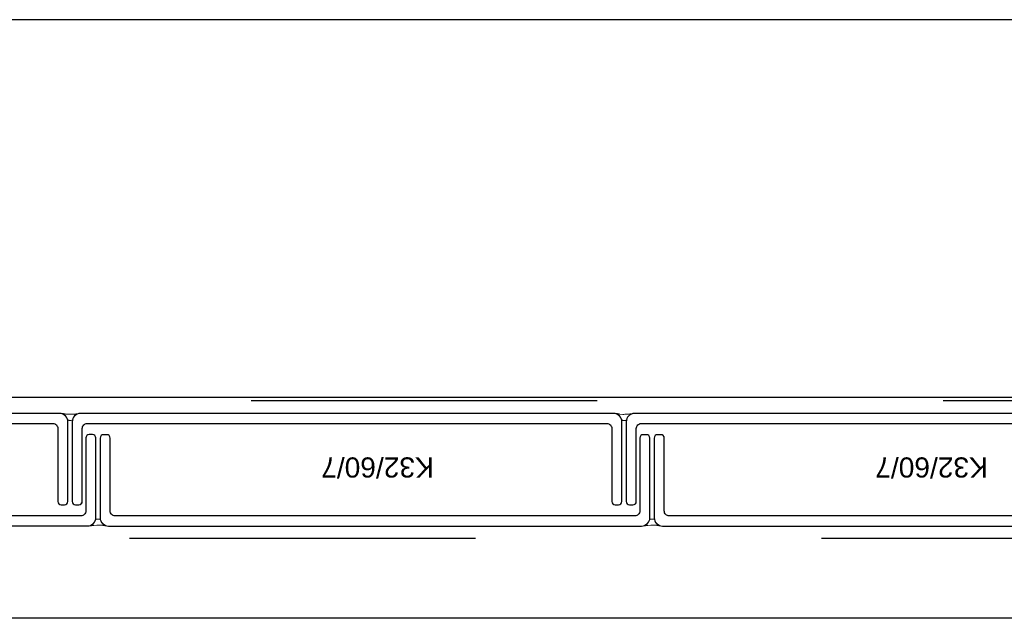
# Model space of a CAD drawing. Header units: metres. Extents: x 0 to 32.9, y 0 to 31.7.
# Tile 10 of 39: x 26.494 to 27.086, y 13.524 to 13.885. Entities that reach past the tile are written whole.
import ezdxf

# ---------------------------------------------------------------- set-up
doc = ezdxf.new("R2010")
doc.units = ezdxf.units.M
doc.linetypes.add('Dash Style-1', pattern=[0.41664, 0.20828, -0.20836])
doc.layers.add('003ARCH_A', color=7, linetype='Continuous')
doc.styles.add('ARIAL', font='arial.ttf')

msp = doc.modelspace()

# ---------------------------------------------------------------- linework, layer by layer
at = {"layer": '003ARCH_A', "color": 253}
for p, q in [((27.29236, 13.88483), (23.19236, 13.88483)), ((27.51639, 13.65733), (22.96834, 13.65733)), ((27.6502, 13.52448), (22.83452, 13.52448))]:
    msp.add_line(p, q, dxfattribs=at)
at = {"layer": '003ARCH_A', "color": 253, "linetype": 'Dash Style-1'}
for p, q in [((22.88334, 13.65554), (27.60139, 13.65554)), ((27.60139, 13.57251), (22.88334, 13.57251))]:
    msp.add_line(p, q, dxfattribs=at)
at = {"layer": '003ARCH_A', "color": 253, "linetype": 'Continuous', "lineweight": 18}
for p, q in [((26.5186, 13.64773), (26.5196, 13.64741)), ((26.51939, 13.64773), (26.5186, 13.64773)), ((26.51976, 13.64771), (26.51939, 13.64773)), ((26.5196, 13.64741), (26.52061, 13.64683)), ((26.52006, 13.64769), (26.51976, 13.64771)), ((26.52054, 13.64763), (26.52006, 13.64769)), ((26.52092, 13.64758), (26.52054, 13.64763)), ((26.52061, 13.64683), (26.52161, 13.64582)), ((26.52145, 13.64745), (26.52092, 13.64758)), ((26.52317, 13.64729), (26.52145, 13.64745)), ((26.52161, 13.64582), (26.5222, 13.64482)), ((26.5222, 13.64482), (26.52251, 13.64382)), ((26.52251, 13.64382), (26.52293, 13.6437)), ((26.52293, 13.6437), (26.52316, 13.64368)), ((26.52316, 13.64368), (26.52338, 13.64365)), ((26.52376, 13.64729), (26.52317, 13.64729)), ((26.52338, 13.64365), (26.5236, 13.64364)), ((26.5236, 13.64364), (26.52379, 13.64364)), ((26.52439, 13.64731), (26.52376, 13.64729)), ((26.52379, 13.64364), (26.52401, 13.64362)), ((26.52401, 13.64362), (26.5242, 13.64362)), ((26.5242, 13.64362), (26.52445, 13.64365)), ((26.52491, 13.64731), (26.52439, 13.64731)), ((26.52445, 13.64365), (26.52468, 13.64365)), ((26.52468, 13.64365), (26.52503, 13.64368)), ((26.52554, 13.64735), (26.52491, 13.64731)), ((26.52503, 13.64368), (26.52524, 13.64375)), ((26.52524, 13.64375), (26.52537, 13.64382)), ((26.52537, 13.64382), (26.52569, 13.64482)), ((26.52604, 13.64737), (26.52554, 13.64735)), ((26.52569, 13.64482), (26.52627, 13.64582)), ((26.5265, 13.64741), (26.52604, 13.64737)), ((26.52627, 13.64582), (26.52728, 13.64683)), ((26.52689, 13.64745), (26.5265, 13.64741)), ((26.52734, 13.6475), (26.52689, 13.64745)), ((26.52728, 13.64683), (26.52828, 13.64741)), ((26.52781, 13.64757), (26.52734, 13.6475)), ((26.52929, 13.64773), (26.52781, 13.64757)), ((26.52828, 13.64741), (26.52929, 13.64773)), ((26.85218, 13.6477), (26.85318, 13.64738)), ((26.85298, 13.64769), (26.85218, 13.6477)), ((26.85334, 13.64768), (26.85298, 13.64769)), ((26.85318, 13.64738), (26.85419, 13.6468)), ((26.85365, 13.64765), (26.85334, 13.64768)), ((26.85412, 13.6476), (26.85365, 13.64765)), ((26.8545, 13.64755), (26.85412, 13.6476)), ((26.85419, 13.6468), (26.85519, 13.64579)), ((26.85504, 13.64742), (26.8545, 13.64755)), ((26.85675, 13.64726), (26.85504, 13.64742)), ((26.85519, 13.64579), (26.85578, 13.64479)), ((26.85578, 13.64479), (26.8561, 13.64378)), ((26.8561, 13.64378), (26.85652, 13.64367)), ((26.85652, 13.64367), (26.85674, 13.64364)), ((26.85674, 13.64364), (26.85696, 13.64362)), ((26.85734, 13.64726), (26.85675, 13.64726)), ((26.85696, 13.64362), (26.85718, 13.6436)), ((26.85718, 13.6436), (26.85737, 13.6436)), ((26.85797, 13.64727), (26.85734, 13.64726)), ((26.85737, 13.6436), (26.85759, 13.64359)), ((26.85759, 13.64359), (26.85779, 13.64359)), ((26.85779, 13.64359), (26.85804, 13.64362)), ((26.8585, 13.64727), (26.85797, 13.64727)), ((26.85804, 13.64362), (26.85826, 13.64362)), ((26.85826, 13.64362), (26.85861, 13.64364)), ((26.85912, 13.64731), (26.8585, 13.64727)), ((26.85861, 13.64364), (26.85882, 13.64372)), ((26.85882, 13.64372), (26.85895, 13.64378)), ((26.85895, 13.64378), (26.85927, 13.64479)), ((26.85962, 13.64734), (26.85912, 13.64731)), ((26.85927, 13.64479), (26.85986, 13.64579)), ((26.86008, 13.64738), (26.85962, 13.64734)), ((26.85986, 13.64579), (26.86086, 13.6468)), ((26.86048, 13.64742), (26.86008, 13.64738)), ((26.86092, 13.64747), (26.86048, 13.64742)), ((26.86086, 13.6468), (26.86187, 13.64738)), ((26.86139, 13.64754), (26.86092, 13.64747)), ((26.86287, 13.6477), (26.86139, 13.64754)), ((26.86187, 13.64738), (26.86287, 13.6477)), ((26.53845, 13.58206), (26.53903, 13.58307)), ((26.53903, 13.58307), (26.53935, 13.58407)), ((26.53935, 13.58407), (26.53977, 13.58418)), ((26.53977, 13.58418), (26.53999, 13.58421)), ((26.53999, 13.58421), (26.54022, 13.58424)), ((26.54022, 13.58424), (26.54044, 13.58425)), ((26.54044, 13.58425), (26.54062, 13.58425)), ((26.54062, 13.58425), (26.54085, 13.58426)), ((26.54085, 13.58426), (26.54104, 13.58426)), ((26.54104, 13.58426), (26.54129, 13.58424)), ((26.54129, 13.58424), (26.54151, 13.58424)), ((26.54151, 13.58424), (26.54187, 13.58421)), ((26.54187, 13.58421), (26.54208, 13.58413)), ((26.54208, 13.58413), (26.54221, 13.58407)), ((26.54221, 13.58407), (26.54253, 13.58307)), ((26.54253, 13.58307), (26.54311, 13.58206)), ((26.87207, 13.58206), (26.87266, 13.58307)), ((26.87266, 13.58307), (26.87297, 13.58407)), ((26.87297, 13.58407), (26.87339, 13.58418)), ((26.87339, 13.58418), (26.87362, 13.58421)), ((26.87362, 13.58421), (26.87384, 13.58424)), ((26.87384, 13.58424), (26.87406, 13.58425)), ((26.87406, 13.58425), (26.87425, 13.58425)), ((26.87425, 13.58425), (26.87447, 13.58426)), ((26.87447, 13.58426), (26.87467, 13.58426)), ((26.87467, 13.58426), (26.87491, 13.58424)), ((26.87491, 13.58424), (26.87514, 13.58424)), ((26.87514, 13.58424), (26.87549, 13.58421)), ((26.87549, 13.58421), (26.8757, 13.58413)), ((26.8757, 13.58413), (26.87583, 13.58407)), ((26.87583, 13.58407), (26.87615, 13.58307)), ((26.87615, 13.58307), (26.87674, 13.58206)), ((26.53544, 13.58015), (26.53644, 13.58047)), ((26.53623, 13.58016), (26.53544, 13.58015)), ((26.5366, 13.58017), (26.53623, 13.58016)), ((26.53644, 13.58047), (26.53744, 13.58106)), ((26.5369, 13.5802), (26.5366, 13.58017)), ((26.53737, 13.58025), (26.5369, 13.5802)), ((26.53775, 13.5803), (26.53737, 13.58025)), ((26.53744, 13.58106), (26.53845, 13.58206)), ((26.53829, 13.58044), (26.53775, 13.5803)), ((26.54001, 13.58059), (26.53829, 13.58044)), ((26.5406, 13.58059), (26.54001, 13.58059)), ((26.54123, 13.58058), (26.5406, 13.58059)), ((26.54175, 13.58058), (26.54123, 13.58058)), ((26.54238, 13.58054), (26.54175, 13.58058)), ((26.54288, 13.58051), (26.54238, 13.58054)), ((26.54334, 13.58048), (26.54288, 13.58051)), ((26.54311, 13.58206), (26.54412, 13.58106)), ((26.54373, 13.58044), (26.54334, 13.58048)), ((26.54418, 13.58038), (26.54373, 13.58044)), ((26.54412, 13.58106), (26.54512, 13.58047)), ((26.54465, 13.58032), (26.54418, 13.58038)), ((26.54613, 13.58015), (26.54465, 13.58032)), ((26.54512, 13.58047), (26.54613, 13.58015)), ((26.86906, 13.58015), (26.87006, 13.58047)), ((26.86986, 13.58016), (26.86906, 13.58015)), ((26.87022, 13.58017), (26.86986, 13.58016)), ((26.87006, 13.58047), (26.87107, 13.58106)), ((26.87052, 13.5802), (26.87022, 13.58017)), ((26.871, 13.58025), (26.87052, 13.5802)), ((26.87138, 13.5803), (26.871, 13.58025)), ((26.87107, 13.58106), (26.87207, 13.58206)), ((26.87191, 13.58044), (26.87138, 13.5803)), ((26.87363, 13.58059), (26.87191, 13.58044)), ((26.87422, 13.58059), (26.87363, 13.58059)), ((26.87485, 13.58058), (26.87422, 13.58059)), ((26.87537, 13.58058), (26.87485, 13.58058)), ((26.876, 13.58054), (26.87537, 13.58058)), ((26.8765, 13.58051), (26.876, 13.58054)), ((26.87696, 13.58048), (26.8765, 13.58051)), ((26.87674, 13.58206), (26.87774, 13.58106)), ((26.87735, 13.58044), (26.87696, 13.58048)), ((26.8778, 13.58038), (26.87735, 13.58044)), ((26.87774, 13.58106), (26.87874, 13.58047)), ((26.87827, 13.58032), (26.8778, 13.58038)), ((26.87975, 13.58015), (26.87827, 13.58032)), ((26.87874, 13.58047), (26.87975, 13.58015))]:
    msp.add_line(p, q, dxfattribs=at)
at = {"layer": '003ARCH_A', "color": 253}
for points in [[(26.51765, 13.64783), (26.26562, 13.64783, 0.414214), (26.26062, 13.64283), (26.26062, 13.59484, 0.414214), (26.26262, 13.59284), (26.26467, 13.59284, 0.414214), (26.26667, 13.59484), (26.26667, 13.63877, -0.414214), (26.26967, 13.64177), (26.51359, 13.64177, -0.414214), (26.51659, 13.63877), (26.51659, 13.59484, 0.414214), (26.51859, 13.59284), (26.52065, 13.59284, 0.198912), (26.52206, 13.59343, 0.198912), (26.52265, 13.59484), (26.52265, 13.64283, 0.198912), (26.52118, 13.64637, 0.198912), (26.51765, 13.64783)], [(26.85123, 13.6478), (26.53023, 13.6478, 0.414214), (26.52523, 13.6428), (26.52523, 13.59481, 0.414214), (26.52723, 13.59281), (26.52929, 13.59281, 0.414214), (26.53129, 13.59481), (26.53129, 13.63874, -0.414214), (26.53429, 13.64174), (26.84717, 13.64174, -0.414214), (26.85017, 13.63874), (26.85017, 13.59481, 0.414214), (26.85217, 13.59281), (26.85423, 13.59281, 0.198912), (26.85564, 13.59339, 0.198912), (26.85623, 13.59481), (26.85623, 13.6428, 0.198912), (26.85477, 13.64634, 0.198912), (26.85123, 13.6478)], [(27.18485, 13.6478), (26.86385, 13.6478, 0.414214), (26.85885, 13.6428), (26.85885, 13.59481, 0.414214), (26.86085, 13.59281), (26.86291, 13.59281, 0.414214), (26.86491, 13.59481), (26.86491, 13.63874, -0.414214), (26.86791, 13.64174), (27.18079, 13.64174, -0.414214), (27.18379, 13.63874), (27.18379, 13.59481, 0.414214), (27.18579, 13.59281), (27.18785, 13.59281, 0.198912), (27.18927, 13.59339, 0.198912), (27.18985, 13.59481), (27.18985, 13.6428, 0.198912), (27.18839, 13.64634, 0.198912), (27.18485, 13.6478)], [(26.28245, 13.58006), (26.53448, 13.58006, 0.414214), (26.53948, 13.58506), (26.53948, 13.63305, 0.414214), (26.53748, 13.63505), (26.53542, 13.63505, 0.414214), (26.53342, 13.63305), (26.53342, 13.58912, -0.414214), (26.53042, 13.58612), (26.28651, 13.58612, -0.414214), (26.28351, 13.58912), (26.28351, 13.63305, 0.414214), (26.28151, 13.63505), (26.27945, 13.63505, 0.198912), (26.27804, 13.63446, 0.198912), (26.27745, 13.63305), (26.27745, 13.58506, 0.198912), (26.27891, 13.58152, 0.198912), (26.28245, 13.58006)], [(26.54706, 13.58003), (26.86806, 13.58003, 0.414214), (26.87306, 13.58503), (26.87306, 13.63302, 0.414214), (26.87106, 13.63502), (26.869, 13.63502, 0.414214), (26.867, 13.63302), (26.867, 13.58908, -0.414214), (26.864, 13.58608), (26.55112, 13.58608, -0.414214), (26.54812, 13.58908), (26.54812, 13.63302, 0.414214), (26.54612, 13.63502), (26.54406, 13.63502, 0.198912), (26.54265, 13.63443, 0.198912), (26.54206, 13.63302), (26.54206, 13.58503, 0.198912), (26.54353, 13.58149, 0.198912), (26.54706, 13.58003)], [(26.88069, 13.58003), (27.20169, 13.58003, 0.414214), (27.20669, 13.58503), (27.20669, 13.63302, 0.414214), (27.20469, 13.63502), (27.20263, 13.63502, 0.414214), (27.20063, 13.63302), (27.20063, 13.58908, -0.414214), (27.19763, 13.58608), (26.88475, 13.58608, -0.414214), (26.88175, 13.58908), (26.88175, 13.63302, 0.414214), (26.87975, 13.63502), (26.87769, 13.63502, 0.198912), (26.87627, 13.63443, 0.198912), (26.87569, 13.63302), (26.87569, 13.58503, 0.198912), (26.87715, 13.58149, 0.198912), (26.88069, 13.58003)]]:
    msp.add_lwpolyline(points, format="xyb", close=True, dxfattribs=at)
at = {"layer": '003ARCH_A', "color": 253, "lineweight": 18}
for points in [[(26.51655, 13.63271), (26.51655, 13.59482, 0.414214), (26.51856, 13.59281), (26.52057, 13.59281, 0.414214), (26.52257, 13.59482), (26.52257, 13.63271)], [(26.5313, 13.63274), (26.5313, 13.59485, -0.414214), (26.52929, 13.59284), (26.52728, 13.59284, -0.414214), (26.52527, 13.59485), (26.52527, 13.63274)], [(26.53341, 13.59515), (26.53341, 13.63304, -0.414214), (26.53542, 13.63505), (26.53743, 13.63505, -0.414214), (26.53944, 13.63304), (26.53944, 13.59515)], [(26.85017, 13.63271), (26.85017, 13.59482, 0.414214), (26.85218, 13.59281), (26.85419, 13.59281, 0.414214), (26.8562, 13.59482), (26.8562, 13.63271)], [(26.86488, 13.63271), (26.86488, 13.59482, -0.414214), (26.86287, 13.59281), (26.86086, 13.59281, -0.414214), (26.85885, 13.59482), (26.85885, 13.63271)], [(26.86704, 13.59515), (26.86704, 13.63304, -0.414214), (26.86905, 13.63505), (26.87105, 13.63505, -0.414214), (26.87306, 13.63304), (26.87306, 13.59515)]]:
    msp.add_lwpolyline(points, format="xyb", dxfattribs=at)

# ---------------------------------------------------------------- texts
at = {"layer": '003ARCH_A', "color": 253, "char_height": 0.012122, "attachment_point": 1, "rotation": 180, "line_spacing_factor": 0.967741, "style": 'ARIAL'}
for insert in [(26.74298, 13.60923), (27.0766, 13.60923)]:
    msp.add_mtext('K32/60/7', dxfattribs=dict(at, insert=insert))

doc.saveas('drawing.dxf')
